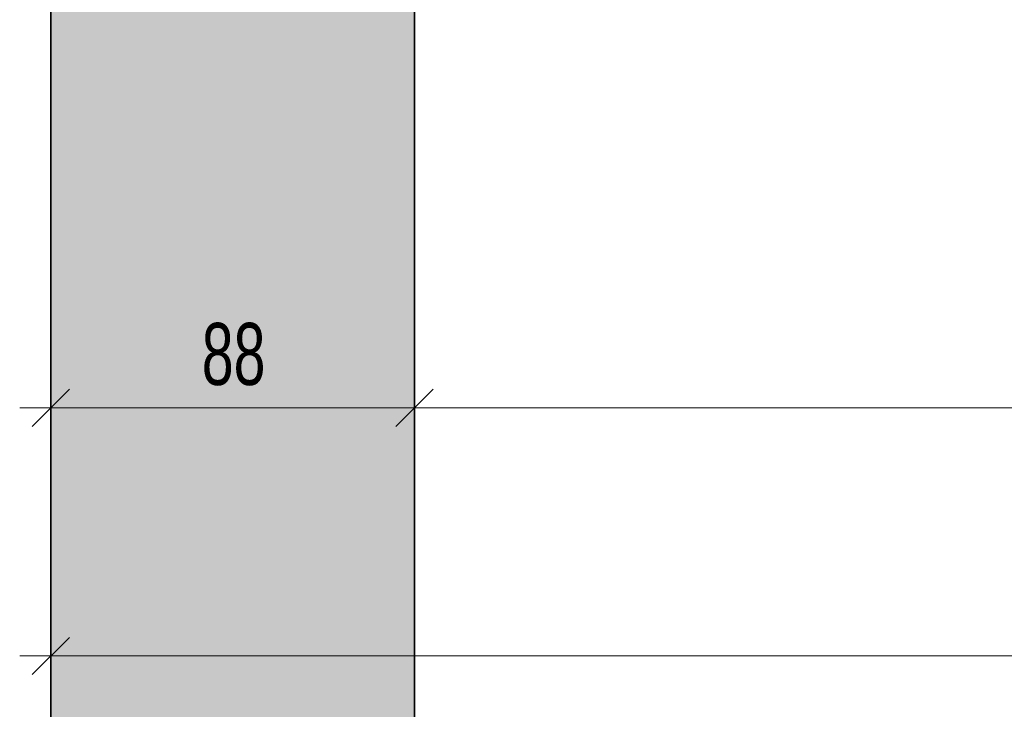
# Model space of a CAD drawing. Extents: x -459 to 541, y -543 to 550.
# Tile 222 of 256: x -121 to -74, y 195 to 228. Entities that reach past the tile are written whole.
import ezdxf

# ---------------------------------------------------------------- set-up
doc = ezdxf.new("R2010")
doc.units = 0
doc.layers.get('0').update_dxf_attribs({"lineweight": 35})
doc.layers.add('5_UG-BESTAND', color=7, linetype='Continuous', lineweight=25)
doc.layers.add('5_UG-TEXT-MASS', color=7, linetype='Continuous', lineweight=25)
doc.layers.add('Ausgeblendet', color=3, linetype='Continuous', lineweight=35, true_color=0x00ff00)
doc.styles.get("Standard").update_dxf_attribs({"font": 'arial.ttf'})

# ---------------------------------------------------------------- blocks, each defined once
blk = doc.blocks.new('Referenz-A07ALAR41N', base_point=(-170.808, 0))
at = {"layer": '5_UG-BESTAND', "color": 0, "lineweight": 35}
for p, q in [((-119.696, 42.815), (-119.696, 242.455)), ((-102.113, 242.455), (-102.113, 58.323)), ((-102.113, 242.455), (-102.113, 58.323))]:
    blk.add_line(p, q, dxfattribs=at)
at = {"layer": '5_UG-TEXT-MASS', "color": 0, "lineweight": 13}
for p, q in [((-119.696, 197.429), (-119.696, 234.429)), ((-119.696, 209.429), (-119.696, 210.929)), ((-102.113, 209.429), (-102.113, 210.929)), ((-120.596, 208.529), (-118.796, 210.329)), ((-103.013, 208.529), (-101.213, 210.329)), ((-119.696, 209.429), (-121.196, 209.429)), ((-119.696, 209.429), (-119.696, 207.929)), ((-119.696, 209.429), (-112.069, 209.429)), ((-112.069, 209.429), (-102.113, 209.429)), ((-102.113, 209.429), (-102.113, 207.929)), ((-102.113, 209.429), (92.973, 209.429)), ((-119.696, 197.429), (-119.696, 198.929)), ((-120.596, 196.529), (-118.796, 198.329)), ((-119.696, 197.429), (-121.196, 197.429)), ((-119.696, 197.429), (-119.696, 195.929)), ((-119.696, 197.429), (67.511, 197.429))]:
    blk.add_line(p, q, dxfattribs=at)
at = {"layer": 'Ausgeblendet', "color": 0, "linetype": 'Continuous', "lineweight": 13, "ltscale": 0.13}
for points in [[(-119.696, 42.815), (-119.696, 242.455), (-102.113, 42.656)], [(-102.113, 58.323), (-119.696, 242.455), (-102.113, 242.455)], [(-102.113, 42.656), (-119.696, 242.455), (-102.113, 58.323)]]:
    blk.add_solid(points, dxfattribs=at)
at = {"layer": '5_UG-TEXT-MASS', "color": 0, "lineweight": -2, "insert": (-112.397, 213.529), "char_height": 3, "attachment_point": 1}
blk.add_mtext('{\\W0.66;\\fArial;88}', dxfattribs=at)

msp = doc.modelspace()

# ---------------------------------------------------------------- block references
at = {"color": 251, "lineweight": 25, "ltscale": 0.25, "true_color": 0x585858}
msp.add_blockref('Referenz-A07ALAR41N', (-170.808, 0), dxfattribs=at)

doc.saveas('drawing.dxf')
